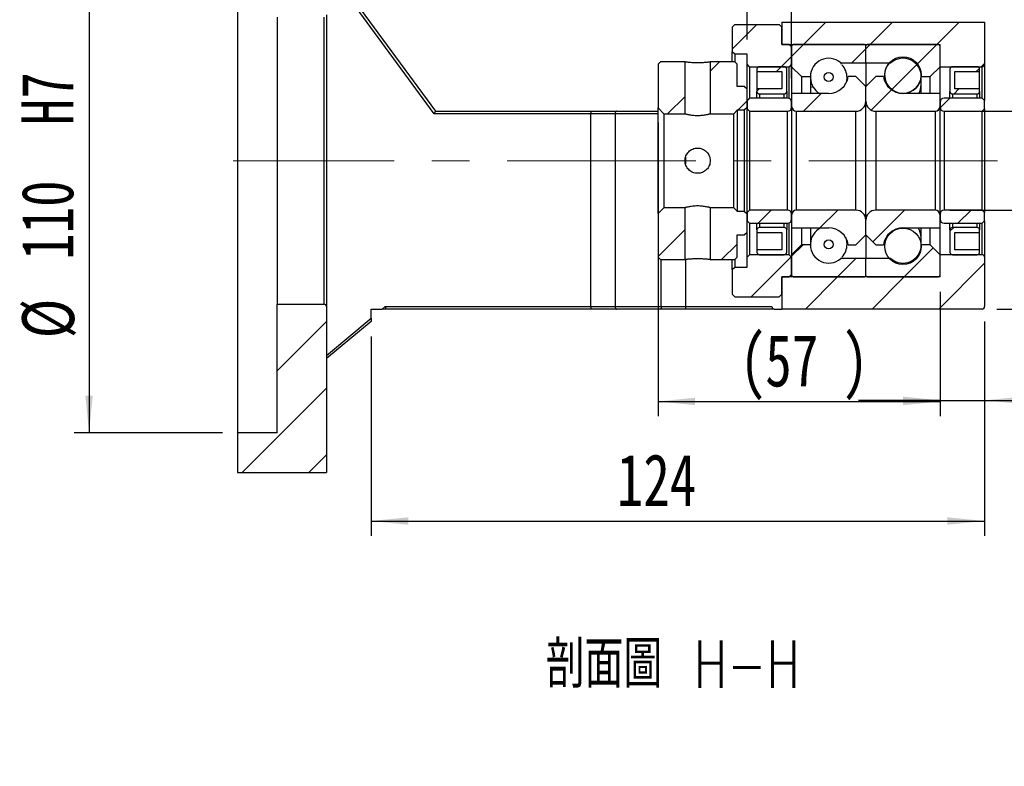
# Model space of a CAD drawing. Header units: millimetres. Extents: x 40 to 276, y 14 to 196.
# Tile 2 of 6: x 176 to 242, y 14 to 64. Entities that reach past the tile are written whole.
import ezdxf

# ---------------------------------------------------------------- set-up
doc = ezdxf.new("R2010")
doc.units = ezdxf.units.MM
doc.linetypes.add('CENTERX2', pattern=[20.32, 12.7, -2.54, 2.54, -2.54])
doc.layers.add('FORMAT', color=7, linetype='Continuous')
doc.styles.add('SLDTEXTSTYLE0', font='TXT', dxfattribs={"width": 0.75})
doc.styles.add('SLDTEXTSTYLE1', font='TXT', dxfattribs={"width": 0.75, "bigfont": 'bigfont'})
doc.dimstyles.new('SLDDIMSTYLE2', dxfattribs={"dimtxt": 3.5, "dimasz": 2.5, "dimexe": 0, "dimexo": 0.0625, "dimgap": 0.875, "dimtad": 1, "dimlfac": 3, "dimrnd": 1e-09, "dimzin": 12, "dimdsep": 46, "dimtxsty": 'SLDTEXTSTYLE0', "dimsah": 1, "dimcen": 0.09, "dimadec": 0, "dimazin": 3, "dimtfac": 1, "dimtofl": 0, "dimtmove": 0, "dimatfit": 3, "dimfxl": 1, "dimfrac": 2, "dimtolj": 1, "dimtzin": 12, "dimarcsym": 0})
doc.dimstyles.new('SLDDIMSTYLE3', dxfattribs={"dimtxt": 3.5, "dimasz": 2.5, "dimexe": 0, "dimexo": 0.0625, "dimgap": 0.875, "dimtad": 1, "dimlfac": 3, "dimrnd": 1e-09, "dimzin": 12, "dimdsep": 46, "dimtxsty": 'SLDTEXTSTYLE0', "dimsah": 1, "dimcen": 0.09, "dimadec": 0, "dimazin": 3, "dimtfac": 1, "dimtmove": 0, "dimatfit": 0, "dimfxl": 1, "dimfrac": 2, "dimtolj": 1, "dimtzin": 12, "dimarcsym": 0})
doc.dimstyles.new('SLDDIMSTYLE7', dxfattribs={"dimtxt": 3.5, "dimasz": 2.5, "dimexe": 0, "dimexo": 0.0625, "dimgap": 0.875, "dimtad": 1, "dimlfac": 3, "dimrnd": 1e-09, "dimzin": 12, "dimdsep": 46, "dimtxsty": 'SLDTEXTSTYLE0', "dimsah": 1, "dimcen": 0.09, "dimadec": 0, "dimazin": 3, "dimtol": 1, "dimtp": 0.02, "dimtm": 0.02, "dimtfac": 1, "dimtofl": 0, "dimtmove": 0, "dimatfit": 3, "dimfxl": 1, "dimfrac": 2, "dimtolj": 1, "dimarcsym": 0})
doc.dimstyles.new('SLDDIMSTYLE8', dxfattribs={"dimtxt": 3.5, "dimasz": 2.5, "dimexe": 0, "dimexo": 0.0625, "dimgap": 0.875, "dimtad": 1, "dimlfac": 3, "dimrnd": 1e-09, "dimzin": 12, "dimdsep": 46, "dimtxsty": 'SLDTEXTSTYLE0', "dimsah": 1, "dimcen": 0.09, "dimadec": 0, "dimazin": 3, "dimtfac": 1, "dimtofl": 0, "dimtmove": 0, "dimatfit": 3, "dimfxl": 1, "dimfrac": 2, "dimtolj": 1, "dimarcsym": 0})

# ---------------------------------------------------------------- blocks, each defined once
blk = doc.blocks.new('_D_11')
at = {"layer": 'FORMAT', "color": 7}
for p, q in [((241.105, 44.109), (241.105, 29.667)), ((199.772, 43.109), (199.772, 29.667)), ((199.772, 30.667), (241.105, 30.667))]:
    blk.add_line(p, q, dxfattribs=at)
for points in [[(199.772, 30.667), (202.272, 30.417), (202.272, 30.917)], [(241.105, 30.667), (238.605, 30.917), (238.605, 30.417)]]:
    blk.add_solid(points, dxfattribs=at)
at = {"layer": 'FORMAT', "color": 7, "insert": (216.327, 35.179), "char_height": 3.5, "attachment_point": 1, "style": 'SLDTEXTSTYLE0'}
blk.add_mtext('124', dxfattribs=at)
blk = doc.blocks.new('_D_12')
at = {"layer": 'FORMAT', "color": 7}
for p, q in [((219.105, 57.509), (219.105, 37.721)), ((238.105, 46.109), (238.105, 37.721)), ((219.105, 38.721), (238.105, 38.721))]:
    blk.add_line(p, q, dxfattribs=at)
for points in [[(219.105, 38.721), (221.605, 38.471), (221.605, 38.971)], [(238.105, 38.721), (235.605, 38.971), (235.605, 38.471)]]:
    blk.add_solid(points, dxfattribs=at)
at = {"layer": 'FORMAT', "color": 7, "char_height": 3.5, "attachment_point": 1, "style": 'SLDTEXTSTYLE0'}
for s, insert in [('(', (224.608, 43.233)), ('57', (226.329, 43.233)), (')', (231.501, 43.233))]:
    blk.add_mtext(s, dxfattribs=dict(at, insert=insert))
blk = doc.blocks.new('_D_13')
at = {"layer": 'FORMAT', "color": 7}
for p, q in [((238.105, 46.109), (238.105, 37.797)), ((241.105, 44.109), (241.105, 37.797)), ((238.105, 38.797), (232.605, 38.797)), ((238.105, 38.797), (241.105, 38.797)), ((241.105, 38.797), (246.847, 38.797))]:
    blk.add_line(p, q, dxfattribs=at)
for points in [[(238.105, 38.797), (235.605, 39.047), (235.605, 38.547)], [(241.105, 38.797), (243.605, 38.547), (243.605, 39.047)]]:
    blk.add_solid(points, dxfattribs=at)
at = {"layer": 'FORMAT', "color": 7, "insert": (244.261, 43.308), "char_height": 3.5, "attachment_point": 1, "style": 'SLDTEXTSTYLE0'}
blk.add_mtext('9', dxfattribs=at)
blk = doc.blocks.new('_D_14')
at = {"layer": 'FORMAT', "color": 7}
for p, q in [((225.105, 63.109), (225.105, 68.1)), ((228.105, 60.476), (228.105, 68.1)), ((225.105, 67.1), (219.605, 67.1)), ((225.105, 67.1), (228.105, 67.1)), ((228.105, 67.1), (233.605, 67.1))]:
    blk.add_line(p, q, dxfattribs=at)
for points in [[(225.105, 67.1), (222.605, 67.35), (222.605, 66.85)], [(228.105, 67.1), (230.605, 66.85), (230.605, 67.35)]]:
    blk.add_solid(points, dxfattribs=at)
at = {"layer": 'FORMAT', "color": 7, "insert": (225.334, 71.612), "char_height": 3.5, "attachment_point": 1, "style": 'SLDTEXTSTYLE0'}
blk.add_mtext('9', dxfattribs=at)
blk = doc.blocks.new('_D_15')
at = {"layer": 'FORMAT', "color": 7}
for p, q in [((247.651, 58.276), (247.651, 69.713)), ((238.772, 58.276), (248.651, 58.276)), ((247.651, 58.276), (247.651, 51.609)), ((238.772, 51.609), (248.651, 51.609))]:
    blk.add_line(p, q, dxfattribs=at)
for points in [[(247.651, 58.276), (247.401, 55.776), (247.901, 55.776)], [(247.651, 51.609), (247.901, 54.109), (247.401, 54.109)]]:
    blk.add_solid(points, dxfattribs=at)
at = {"layer": 'FORMAT', "color": 7, "char_height": 3.5, "attachment_point": 1, "rotation": 90, "style": 'SLDTEXTSTYLE0'}
for s, insert in [('20', (243.085, 64.54)), ('%%c', (243.139, 59.262))]:
    blk.add_mtext(s, dxfattribs=dict(at, insert=insert))
blk = doc.blocks.new('_D_16')
at = {"layer": 'FORMAT', "color": 7}
for p, q in [((242.969, 54.943), (256.431, 54.943)), ((255.431, 54.943), (255.431, 44.943)), ((241.939, 44.943), (256.431, 44.943)), ((255.431, 44.943), (255.431, 25.635))]:
    blk.add_line(p, q, dxfattribs=at)
for points in [[(255.431, 54.943), (255.181, 52.443), (255.681, 52.443)], [(255.431, 44.943), (255.681, 47.443), (255.181, 47.443)]]:
    blk.add_solid(points, dxfattribs=at)
at = {"layer": 'FORMAT', "color": 7, "char_height": 3.5, "attachment_point": 1, "rotation": 90, "style": 'SLDTEXTSTYLE0'}
for s, insert in [('±0.02', (250.919, 32.12)), ('30', (250.919, 25.635))]:
    blk.add_mtext(s, dxfattribs=dict(at, insert=insert))
blk = doc.blocks.new('_D_18')
at = {"layer": 'FORMAT', "color": 7}
for p, q in [((189.772, 73.276), (179.772, 73.276)), ((180.772, 73.276), (180.772, 36.609)), ((189.772, 36.609), (179.772, 36.609))]:
    blk.add_line(p, q, dxfattribs=at)
for points in [[(180.772, 73.276), (180.522, 70.776), (181.022, 70.776)], [(180.772, 36.609), (181.022, 39.109), (180.522, 39.109)]]:
    blk.add_solid(points, dxfattribs=at)
at = {"layer": 'FORMAT', "color": 7, "char_height": 3.5, "attachment_point": 1, "rotation": 90, "style": 'SLDTEXTSTYLE0'}
for s, insert in [('H7', (176.207, 57.331)), ('110', (176.207, 48.26)), ('%%c', (176.26, 42.982))]:
    blk.add_mtext(s, dxfattribs=dict(at, insert=insert))

msp = doc.modelspace()

# ---------------------------------------------------------------- hatches: boundary and pattern name
at = {"layer": 'FORMAT', "linetype": 'Continuous', "lineweight": 18}
h = msp.add_hatch(dxfattribs=at)
h.set_pattern_fill('ANSI31', color=256, style=0)
h.paths.add_polyline_path([(225.1054, 61.4425), (225.2721, 61.2759), (227.9388, 61.2759), (228.1054, 61.4425), (228.1054, 62.6092), (227.9388, 62.7759), (227.4388, 62.7759), (227.4388, 63.9425), (227.2721, 64.1092), (224.2721, 64.1092), (224.1054, 63.9425), (224.1054, 62.2759), (224.2721, 62.1092), (225.1054, 62.1092)], flags=0)
h = msp.add_hatch(dxfattribs=at)
h.set_pattern_fill('ANSI31', color=256, style=0)
edge = h.paths.add_edge_path(flags=0)
edge.add_line((241.1054, 61.4425), (241.1054, 64.2759))
edge.add_line((241.1054, 64.2759), (227.4388, 64.2759))
edge.add_line((227.4388, 64.2759), (227.4388, 62.7759))
edge.add_line((227.4388, 62.7759), (238.1054, 62.7759))
edge.add_line((238.1054, 62.7759), (238.1054, 61.2759))
edge.add_line((238.1054, 61.2759), (240.9388, 61.2759))
edge.add_arc((240.9388, 61.4425), 0.1667, 270, 360)
h = msp.add_hatch(dxfattribs=at)
h.set_pattern_fill('ANSI31', color=256, style=0)
edge = h.paths.add_edge_path(flags=0)
edge.add_line((233.0054, 62.7759), (228.2054, 62.7759))
edge.add_arc((228.2054, 62.6759), 0.1, 90, 180)
edge.add_line((228.1054, 62.6759), (228.1054, 61.2759))
edge.add_line((228.1054, 61.2759), (228.7721, 60.6092))
edge.add_line((228.7721, 60.6092), (229.3721, 60.6092))
edge.add_arc((230.6054, 60.6092), 1.2333, 49.179109, 180, ccw=False)
edge.add_line((231.4117, 61.5425), (233.1054, 61.5425))
edge.add_line((233.1054, 61.5425), (233.1054, 62.6759))
edge.add_arc((233.0054, 62.6759), 0.1, 0, 90)
h = msp.add_hatch(dxfattribs=at)
h.set_pattern_fill('ANSI31', color=256, style=0)
edge = h.paths.add_edge_path(flags=0)
edge.add_line((238.1054, 61.2759), (238.1054, 62.6759))
edge.add_arc((238.0054, 62.6759), 0.1, 0, 90)
edge.add_line((238.0054, 62.7759), (233.2054, 62.7759))
edge.add_arc((233.2054, 62.6759), 0.1, 90, 180)
edge.add_line((233.1054, 62.6759), (233.1054, 61.5425))
edge.add_line((233.1054, 61.5425), (234.7992, 61.5425))
edge.add_arc((235.6054, 60.6092), 1.2333, 0, 130.820891, ccw=False)
edge.add_line((236.8388, 60.6092), (237.4388, 60.6092))
edge.add_line((237.4388, 60.6092), (238.1054, 61.2759))
h = msp.add_hatch(dxfattribs=at)
h.set_pattern_fill('ANSI31', color=256, style=0)
edge = h.paths.add_edge_path(flags=0)
edge.add_arc((235.6054, 60.7086), 1.2307, 0, 360)
h = msp.add_hatch(dxfattribs=at)
h.set_pattern_fill('ANSI31', color=256, style=0)
h.paths.add_polyline_path([(220.9221, 58.1092), (220.9221, 61.6092), (219.2721, 61.6092), (219.1054, 61.4425), (219.1054, 58.5092), (219.5054, 58.1092)], flags=0)
h = msp.add_hatch(dxfattribs=at)
h.set_pattern_fill('ANSI31', color=256, style=0)
h.paths.add_polyline_path([(224.9388, 59.9425), (224.4388, 59.9425), (224.4388, 61.4425), (224.2721, 61.6092), (222.6221, 61.6092), (222.6221, 58.1092), (224.2054, 58.1092), (224.4388, 58.3425), (224.4388, 58.3592), (224.9388, 58.3592), (225.1054, 58.5259), (225.1054, 59.7759)], flags=0)
h = msp.add_hatch(dxfattribs=at)
h.set_pattern_fill('ANSI31', color=256, style=0)
edge = h.paths.add_edge_path(flags=0)
edge.add_line((227.4388, 60.9425), (227.4388, 59.7759))
edge.add_line((227.4388, 59.7759), (225.7721, 59.7759))
edge.add_line((225.7721, 59.7759), (225.7721, 59.6092))
edge.add_arc((225.9388, 59.6092), 0.1667, 180, 270)
edge.add_line((225.9388, 59.4425), (227.6054, 59.4425))
edge.add_arc((227.6054, 59.6092), 0.1667, 270, 360)
edge.add_line((227.7721, 59.6092), (227.7721, 61.1092))
edge.add_arc((227.6054, 61.1092), 0.1667, 0, 90)
edge.add_line((227.6054, 61.2759), (225.9388, 61.2759))
edge.add_arc((225.9388, 61.1092), 0.1667, 90, 180)
edge.add_line((225.7721, 61.1092), (225.7721, 60.9425))
edge.add_line((225.7721, 60.9425), (227.4388, 60.9425))
h = msp.add_hatch(dxfattribs=at)
h.set_pattern_fill('ANSI31', color=256, style=0)
edge = h.paths.add_edge_path(flags=0)
edge.add_line((240.7721, 59.6092), (240.7721, 59.7759))
edge.add_line((240.7721, 59.7759), (239.1054, 59.7759))
edge.add_line((239.1054, 59.7759), (239.1054, 60.9425))
edge.add_line((239.1054, 60.9425), (240.7721, 60.9425))
edge.add_line((240.7721, 60.9425), (240.7721, 61.1092))
edge.add_arc((240.6054, 61.1092), 0.1667, 0, 90)
edge.add_line((240.6054, 61.2759), (238.9388, 61.2759))
edge.add_arc((238.9388, 61.1092), 0.1667, 90, 180)
edge.add_line((238.7721, 61.1092), (238.7721, 59.6092))
edge.add_arc((238.9388, 59.6092), 0.1667, 180, 270)
edge.add_line((238.9388, 59.4425), (240.6054, 59.4425))
edge.add_arc((240.6054, 59.6092), 0.1667, 270, 360)
h = msp.add_hatch(dxfattribs=at)
h.set_pattern_fill('ANSI31', color=256, style=0)
edge = h.paths.add_edge_path(flags=0)
edge.add_line((233.1054, 58.9425), (233.1054, 59.9425))
edge.add_line((233.1054, 59.9425), (232.4388, 60.6092))
edge.add_line((232.4388, 60.6092), (231.9237, 60.6092))
edge.add_arc((230.6054, 60.8092), 1.3333, 270, 351.373073, ccw=False)
edge.add_line((230.6054, 59.4759), (228.1054, 59.4759))
edge.add_line((228.1054, 59.4759), (228.1054, 58.6092))
edge.add_arc((228.4388, 58.6092), 0.3333, 180, 270)
edge.add_line((228.4388, 58.2759), (232.4388, 58.2759))
edge.add_arc((232.4388, 58.9425), 0.6667, 270, 360)
h = msp.add_hatch(dxfattribs=at)
h.set_pattern_fill('ANSI31', color=256, style=0)
edge = h.paths.add_edge_path(flags=0)
edge.add_arc((230.6054, 60.584), 0.3037, 0, 360)
h = msp.add_hatch(dxfattribs=at)
h.set_pattern_fill('ANSI31', color=256, style=0)
edge = h.paths.add_edge_path(flags=0)
edge.add_line((234.2872, 60.6092), (233.7721, 60.6092))
edge.add_line((233.7721, 60.6092), (233.1054, 59.9425))
edge.add_line((233.1054, 59.9425), (233.1054, 58.9425))
edge.add_arc((233.7721, 58.9425), 0.6667, 180, 270)
edge.add_line((233.7721, 58.2759), (237.7721, 58.2759))
edge.add_arc((237.7721, 58.6092), 0.3333, 270, 360)
edge.add_line((238.1054, 58.6092), (238.1054, 59.4759))
edge.add_line((238.1054, 59.4759), (235.6054, 59.4759))
edge.add_arc((235.6054, 60.8092), 1.3333, 188.626927, 270, ccw=False)
h = msp.add_hatch(dxfattribs=at)
h.set_pattern_fill('ANSI31', color=256, style=0)
edge = h.paths.add_edge_path(flags=0)
edge.add_line((225.1054, 58.4425), (225.2721, 58.2759))
edge.add_line((225.2721, 58.2759), (227.8388, 58.2759))
edge.add_arc((227.8388, 58.5425), 0.2667, 270, 360)
edge.add_line((228.1054, 58.5425), (228.1054, 58.8925))
edge.add_arc((227.8388, 58.8925), 0.2667, 0, 90)
edge.add_line((227.8388, 59.1592), (225.2721, 59.1592))
edge.add_line((225.2721, 59.1592), (225.1054, 58.9925))
edge.add_line((225.1054, 58.9925), (225.1054, 58.4425))
h = msp.add_hatch(dxfattribs=at)
h.set_pattern_fill('ANSI31', color=256, style=0)
edge = h.paths.add_edge_path(flags=0)
edge.add_line((240.9388, 58.2759), (241.1054, 58.4425))
edge.add_line((241.1054, 58.4425), (241.1054, 58.9925))
edge.add_line((241.1054, 58.9925), (240.9388, 59.1592))
edge.add_line((240.9388, 59.1592), (238.3721, 59.1592))
edge.add_arc((238.3721, 58.8925), 0.2667, 90, 180)
edge.add_line((238.1054, 58.8925), (238.1054, 58.5425))
edge.add_arc((238.3721, 58.5425), 0.2667, 180, 270)
edge.add_line((238.3721, 58.2759), (240.9388, 58.2759))
h = msp.add_hatch(dxfattribs=at)
h.set_pattern_fill('ANSI31', color=256, style=0)
h.paths.add_polyline_path([(219.1054, 48.4425), (219.2721, 48.2759), (220.9221, 48.2759), (220.9221, 51.7759), (219.5054, 51.7759), (219.1054, 51.3759)], flags=0)
h = msp.add_hatch(dxfattribs=at)
h.set_pattern_fill('ANSI31', color=256, style=0)
h.paths.add_polyline_path([(224.4388, 48.4425), (224.4388, 49.9425), (224.9388, 49.9425), (225.1054, 50.1092), (225.1054, 51.3592), (224.9388, 51.5259), (224.4388, 51.5259), (224.4388, 51.5425), (224.2054, 51.7759), (222.6221, 51.7759), (222.6221, 48.2759), (224.2721, 48.2759)], flags=0)
h = msp.add_hatch(dxfattribs=at)
h.set_pattern_fill('ANSI31', color=256, style=0)
edge = h.paths.add_edge_path(flags=0)
edge.add_line((225.2721, 51.6092), (225.1054, 51.4425))
edge.add_line((225.1054, 51.4425), (225.1054, 50.8925))
edge.add_line((225.1054, 50.8925), (225.2721, 50.7259))
edge.add_line((225.2721, 50.7259), (227.8388, 50.7259))
edge.add_arc((227.8388, 50.9925), 0.2667, 270, 360)
edge.add_line((228.1054, 50.9925), (228.1054, 51.3425))
edge.add_arc((227.8388, 51.3425), 0.2667, 0, 90)
edge.add_line((227.8388, 51.6092), (225.2721, 51.6092))
h = msp.add_hatch(dxfattribs=at)
h.set_pattern_fill('ANSI31', color=256, style=0)
edge = h.paths.add_edge_path(flags=0)
edge.add_line((231.9237, 49.2759), (232.4388, 49.2759))
edge.add_line((232.4388, 49.2759), (233.1054, 49.9425))
edge.add_line((233.1054, 49.9425), (233.1054, 50.9425))
edge.add_arc((232.4388, 50.9425), 0.6667, 0, 90)
edge.add_line((232.4388, 51.6092), (228.4388, 51.6092))
edge.add_arc((228.4388, 51.2759), 0.3333, 90, 180)
edge.add_line((228.1054, 51.2759), (228.1054, 50.4092))
edge.add_line((228.1054, 50.4092), (230.6054, 50.4092))
edge.add_arc((230.6054, 49.0759), 1.3333, 8.626927, 90, ccw=False)
h = msp.add_hatch(dxfattribs=at)
h.set_pattern_fill('ANSI31', color=256, style=0)
edge = h.paths.add_edge_path(flags=0)
edge.add_line((233.1054, 50.9425), (233.1054, 49.9425))
edge.add_line((233.1054, 49.9425), (233.7721, 49.2759))
edge.add_line((233.7721, 49.2759), (234.2872, 49.2759))
edge.add_arc((235.6054, 49.0759), 1.3333, 90, 171.373073, ccw=False)
edge.add_line((235.6054, 50.4092), (238.1054, 50.4092))
edge.add_line((238.1054, 50.4092), (238.1054, 51.2759))
edge.add_arc((237.7721, 51.2759), 0.3333, 0, 90)
edge.add_line((237.7721, 51.6092), (233.7721, 51.6092))
edge.add_arc((233.7721, 50.9425), 0.6667, 90, 180)
h = msp.add_hatch(dxfattribs=at)
h.set_pattern_fill('ANSI31', color=256, style=0)
edge = h.paths.add_edge_path(flags=0)
edge.add_line((241.1054, 51.4425), (240.9388, 51.6092))
edge.add_line((240.9388, 51.6092), (238.3721, 51.6092))
edge.add_arc((238.3721, 51.3425), 0.2667, 90, 180)
edge.add_line((238.1054, 51.3425), (238.1054, 50.9925))
edge.add_arc((238.3721, 50.9925), 0.2667, 180, 270)
edge.add_line((238.3721, 50.7259), (240.9388, 50.7259))
edge.add_line((240.9388, 50.7259), (241.1054, 50.8925))
edge.add_line((241.1054, 50.8925), (241.1054, 51.4425))
h = msp.add_hatch(dxfattribs=at)
h.set_pattern_fill('ANSI31', color=256, style=0)
edge = h.paths.add_edge_path(flags=0)
edge.add_line((225.7721, 50.2759), (225.7721, 50.1092))
edge.add_line((225.7721, 50.1092), (227.4388, 50.1092))
edge.add_line((227.4388, 50.1092), (227.4388, 48.9425))
edge.add_line((227.4388, 48.9425), (225.7721, 48.9425))
edge.add_line((225.7721, 48.9425), (225.7721, 48.7759))
edge.add_arc((225.9388, 48.7759), 0.1667, 180, 270)
edge.add_line((225.9388, 48.6092), (227.6054, 48.6092))
edge.add_arc((227.6054, 48.7759), 0.1667, 270, 360)
edge.add_line((227.7721, 48.7759), (227.7721, 50.2759))
edge.add_arc((227.6054, 50.2759), 0.1667, 360, 450)
edge.add_line((227.6054, 50.4425), (225.9388, 50.4425))
edge.add_arc((225.9388, 50.2759), 0.1667, 90, 180)
h = msp.add_hatch(dxfattribs=at)
h.set_pattern_fill('ANSI31', color=256, style=0)
edge = h.paths.add_edge_path(flags=0)
edge.add_line((239.1054, 48.9425), (239.1054, 50.1092))
edge.add_line((239.1054, 50.1092), (240.7721, 50.1092))
edge.add_line((240.7721, 50.1092), (240.7721, 50.2759))
edge.add_arc((240.6054, 50.2759), 0.1667, 0, 90)
edge.add_line((240.6054, 50.4425), (238.9388, 50.4425))
edge.add_arc((238.9388, 50.2759), 0.1667, 90, 180)
edge.add_line((238.7721, 50.2759), (238.7721, 48.7759))
edge.add_arc((238.9388, 48.7759), 0.1667, 180, 270)
edge.add_line((238.9388, 48.6092), (240.6054, 48.6092))
edge.add_arc((240.6054, 48.7759), 0.1667, 270, 360)
edge.add_line((240.7721, 48.7759), (240.7721, 48.9425))
edge.add_line((240.7721, 48.9425), (239.1054, 48.9425))
h = msp.add_hatch(dxfattribs=at)
h.set_pattern_fill('ANSI31', color=256, style=0)
edge = h.paths.add_edge_path(flags=0)
edge.add_arc((235.6054, 49.1765), 1.2307, 0, 360)
h = msp.add_hatch(dxfattribs=at)
h.set_pattern_fill('ANSI31', color=256, style=0)
edge = h.paths.add_edge_path(flags=0)
edge.add_line((228.1054, 48.6092), (228.1054, 47.2092))
edge.add_arc((228.2054, 47.2092), 0.1, 180, 270)
edge.add_line((228.2054, 47.1092), (233.0054, 47.1092))
edge.add_arc((233.0054, 47.2092), 0.1, 270, 360)
edge.add_line((233.1054, 47.2092), (233.1054, 48.3425))
edge.add_line((233.1054, 48.3425), (231.4117, 48.3425))
edge.add_arc((230.6054, 49.2759), 1.2333, 180, 310.820891, ccw=False)
edge.add_line((229.3721, 49.2759), (228.7721, 49.2759))
edge.add_line((228.7721, 49.2759), (228.1054, 48.6092))
h = msp.add_hatch(dxfattribs=at)
h.set_pattern_fill('ANSI31', color=256, style=0)
edge = h.paths.add_edge_path(flags=0)
edge.add_arc((230.6054, 49.3011), 0.3037, 0, 360)
h = msp.add_hatch(dxfattribs=at)
h.set_pattern_fill('ANSI31', color=256, style=0)
edge = h.paths.add_edge_path(flags=0)
edge.add_line((233.2054, 47.1092), (238.0054, 47.1092))
edge.add_arc((238.0054, 47.2092), 0.1, 270, 360)
edge.add_line((238.1054, 47.2092), (238.1054, 48.6092))
edge.add_line((238.1054, 48.6092), (237.4388, 49.2759))
edge.add_line((237.4388, 49.2759), (236.8388, 49.2759))
edge.add_arc((235.6054, 49.2759), 1.2333, 229.179109, 360, ccw=False)
edge.add_line((234.7992, 48.3425), (233.1054, 48.3425))
edge.add_line((233.1054, 48.3425), (233.1054, 47.2092))
edge.add_arc((233.2054, 47.2092), 0.1, 180, 270)
h = msp.add_hatch(dxfattribs=at)
h.set_pattern_fill('ANSI31', color=256, style=0)
h.paths.add_polyline_path([(225.2721, 48.6092), (225.1054, 48.4425), (225.1054, 47.7759), (224.2721, 47.7759), (224.1054, 47.6092), (224.1054, 45.9425), (224.2721, 45.7759), (227.2721, 45.7759), (227.4388, 45.9425), (227.4388, 47.1092), (227.9388, 47.1092), (228.1054, 47.2759), (228.1054, 48.4425), (227.9388, 48.6092)], flags=0)
h = msp.add_hatch(dxfattribs=at)
h.set_pattern_fill('ANSI31', color=256, style=0)
edge = h.paths.add_edge_path(flags=0)
edge.add_line((241.1054, 45.1092), (241.1054, 48.4425))
edge.add_arc((240.9388, 48.4425), 0.1667, 0, 90)
edge.add_line((240.9388, 48.6092), (238.1054, 48.6092))
edge.add_line((238.1054, 48.6092), (238.1054, 47.1092))
edge.add_line((238.1054, 47.1092), (227.4388, 47.1092))
edge.add_line((227.4388, 47.1092), (227.4388, 44.9425))
edge.add_line((227.4388, 44.9425), (240.9388, 44.9425))
edge.add_arc((240.9388, 45.1092), 0.1667, 270, 360)
h = msp.add_hatch(dxfattribs=at)
h.set_pattern_fill('ANSI31', color=256, style=0)
edge = h.paths.add_edge_path(flags=0)
edge.add_line((196.6054, 45.2759), (193.4388, 45.2759))
edge.add_line((193.4388, 45.2759), (193.4388, 36.6092))
edge.add_line((193.4388, 36.6092), (190.7721, 36.6092))
edge.add_line((190.7721, 36.6092), (190.7721, 33.9425))
edge.add_line((190.7721, 33.9425), (196.7721, 33.9425))
edge.add_line((196.7721, 33.9425), (196.7721, 45.1092))
edge.add_arc((196.6054, 45.1092), 0.1667, 360, 450)

# ---------------------------------------------------------------- linework, layer by layer
at = {"color": 7, "linetype": 'Continuous', "lineweight": 25}
for p, q in [((190.7721, 73.2759), (190.7721, 36.6092)), ((196.7721, 68.2759), (204.1054, 58.2759)), ((204.021, 58.1092), (196.7721, 67.994)), ((193.4388, 64.6092), (193.4388, 45.2759)), ((196.6054, 45.2759), (196.6054, 64.6092)), ((196.7721, 64.7759), (196.7721, 45.1092)), ((224.1054, 63.9425), (224.2721, 64.1092)), ((224.1054, 63.9425), (224.1054, 62.2759)), ((224.2721, 64.1092), (227.2721, 64.1092)), ((227.2721, 64.1092), (227.4388, 63.9425)), ((227.4388, 64.2759), (227.4388, 62.7759)), ((227.4388, 64.2759), (241.1054, 64.2759)), ((227.4388, 62.7759), (227.4388, 63.9425)), ((241.1054, 64.2759), (241.1054, 61.4425)), ((227.4388, 62.7759), (238.1054, 62.7759)), ((227.9388, 62.7759), (227.4388, 62.7759)), ((227.9388, 62.7759), (228.1054, 62.6092)), ((228.1054, 62.6759), (228.1054, 61.2759)), ((228.1054, 61.4425), (228.1054, 62.6092)), ((233.0054, 62.7759), (228.2054, 62.7759)), ((233.1054, 61.5425), (233.1054, 62.6759)), ((238.0054, 62.7759), (233.2054, 62.7759)), ((238.1054, 61.2759), (238.1054, 62.7759)), ((238.1054, 61.2759), (238.1054, 62.6759)), ((224.2721, 62.1092), (224.1054, 62.2759)), ((224.1054, 61.6092), (224.1054, 62.2759)), ((225.1054, 62.1092), (224.2721, 62.1092)), ((224.2721, 62.1092), (224.2721, 61.6092)), ((225.1054, 61.4425), (225.1054, 62.1092)), ((219.1054, 61.4425), (219.2721, 61.6092)), ((219.1054, 61.4425), (219.1054, 58.5092)), ((220.9221, 61.6092), (219.2721, 61.6092)), ((220.9221, 58.1092), (220.9221, 61.6092)), ((222.6221, 61.6092), (222.6221, 58.1092)), ((224.2721, 61.6092), (222.6221, 61.6092)), ((224.2721, 61.6092), (224.4388, 61.4425)), ((224.4388, 59.9425), (224.4388, 61.4425)), ((225.2721, 61.2759), (225.1054, 61.4425)), ((225.1054, 59.7759), (225.1054, 61.4425)), ((225.2721, 61.2759), (227.9388, 61.2759)), ((225.2721, 61.2759), (225.2721, 59.1592)), ((225.7721, 61.1092), (225.7721, 60.9425)), ((227.6054, 61.2759), (225.9388, 61.2759)), ((227.7721, 59.6092), (227.7721, 61.1092)), ((228.1054, 61.4425), (227.9388, 61.2759)), ((227.9388, 59.1398), (227.9388, 61.2759)), ((228.1054, 61.2759), (228.7721, 60.6092)), ((228.1054, 61.2759), (228.1054, 59.4759)), ((231.4117, 61.5425), (233.1054, 61.5425)), ((231.4117, 61.5425), (231.4117, 61.4453)), ((233.1054, 61.5425), (233.1054, 59.9425)), ((233.1054, 61.5425), (234.7992, 61.5425)), ((237.4388, 60.6092), (238.1054, 61.2759)), ((238.1054, 61.2759), (240.9388, 61.2759)), ((238.1054, 59.4759), (238.1054, 61.2759)), ((238.7721, 61.1092), (238.7721, 59.6092)), ((240.6054, 61.2759), (238.9388, 61.2759)), ((240.7721, 60.9425), (240.7721, 61.1092)), ((241.1054, 61.4425), (241.1054, 58.9925)), ((225.7721, 60.9425), (227.4388, 60.9425)), ((225.7721, 60.9425), (225.7721, 59.7759)), ((227.4388, 60.9425), (227.4388, 59.7759)), ((228.7721, 60.6092), (229.3721, 60.6092)), ((228.7721, 60.6092), (228.7721, 59.4759)), ((229.3721, 60.6092), (229.3721, 59.4759)), ((232.4388, 60.6092), (231.9237, 60.6092)), ((233.1054, 59.9425), (232.4388, 60.6092)), ((233.7721, 60.6092), (233.1054, 59.9425)), ((234.2872, 60.6092), (233.7721, 60.6092)), ((236.8388, 60.6092), (237.4388, 60.6092)), ((236.8388, 59.4759), (236.8388, 60.6092)), ((237.4388, 59.4759), (237.4388, 60.6092)), ((239.1054, 60.9425), (240.7721, 60.9425)), ((239.1054, 59.7759), (239.1054, 60.9425)), ((240.7721, 59.7759), (240.7721, 60.9425)), ((224.9388, 59.9425), (224.4388, 59.9425)), ((224.9388, 59.9425), (225.1054, 59.7759)), ((225.1054, 58.5259), (225.1054, 59.7759)), ((225.7721, 59.7759), (225.7721, 59.6092)), ((227.4388, 59.7759), (225.7721, 59.7759)), ((233.1054, 58.9425), (233.1054, 59.9425)), ((240.7721, 59.7759), (239.1054, 59.7759)), ((240.7721, 59.6092), (240.7721, 59.7759)), ((225.1054, 58.9925), (225.2721, 59.1592)), ((227.8388, 59.1592), (225.2721, 59.1592)), ((225.7721, 59.1592), (225.7721, 59.6092)), ((225.9388, 59.4425), (227.6054, 59.4425)), ((227.7721, 59.6092), (227.7721, 59.1592)), ((228.1054, 59.4759), (228.1054, 58.6092)), ((230.6054, 59.4759), (228.1054, 59.4759)), ((238.1054, 59.4759), (235.6054, 59.4759)), ((238.1054, 58.6092), (238.1054, 59.4759)), ((240.9388, 59.1592), (238.3721, 59.1592)), ((238.7721, 59.1592), (238.7721, 59.6092)), ((238.9388, 59.4425), (240.6054, 59.4425)), ((240.7721, 59.6092), (240.7721, 59.1592)), ((240.9388, 59.1592), (241.1054, 58.9925)), ((219.5054, 58.1092), (219.1054, 58.5092)), ((219.1054, 51.3759), (219.1054, 58.5092)), ((225.1054, 58.5259), (224.9388, 58.3592)), ((225.1054, 58.9925), (225.1054, 58.4425)), ((225.1054, 51.4425), (225.1054, 58.4425)), ((225.2721, 58.2759), (225.1054, 58.4425)), ((228.1054, 58.5425), (228.1054, 58.8925)), ((228.1054, 58.5425), (228.1054, 51.3425)), ((233.1054, 50.9425), (233.1054, 58.9425)), ((238.1054, 58.8925), (238.1054, 58.5425)), ((238.1054, 51.3425), (238.1054, 58.5425)), ((241.1054, 58.4425), (240.9388, 58.2759)), ((241.1054, 58.4425), (241.1054, 58.9925)), ((241.1054, 58.4425), (241.1054, 51.4425)), ((214.5879, 58.1092), (204.021, 58.1092)), ((204.1054, 58.2759), (214.5879, 58.2759)), ((214.5879, 58.2759), (214.5879, 58.1092)), ((214.5879, 58.2759), (216.3025, 58.2759)), ((216.2208, 58.1092), (214.5879, 58.1092)), ((214.5879, 45.1092), (214.5879, 58.1092)), ((216.2208, 58.1092), (216.2208, 45.1092)), ((216.3025, 58.2759), (219.1054, 58.2759)), ((219.5054, 58.1092), (219.5054, 51.7759)), ((219.5054, 58.1092), (220.9221, 58.1092)), ((222.6221, 58.1092), (224.2054, 58.1092)), ((224.4388, 58.3425), (224.2054, 58.1092)), ((224.2054, 51.7759), (224.2054, 58.1092)), ((224.4388, 58.3592), (224.9388, 58.3592)), ((224.4388, 58.3425), (224.4388, 58.3592)), ((224.4388, 58.3425), (224.4388, 51.5425)), ((224.9388, 51.5259), (224.9388, 58.3592)), ((225.2721, 58.2759), (225.2721, 51.6092)), ((225.2721, 58.2759), (227.8388, 58.2759)), ((227.8388, 51.6092), (227.8388, 58.2759)), ((228.4388, 58.2759), (232.4388, 58.2759)), ((228.4388, 51.6092), (228.4388, 58.2759)), ((232.4388, 51.6092), (232.4388, 58.2759)), ((233.7721, 58.2759), (237.7721, 58.2759)), ((233.7721, 58.2759), (233.7721, 51.6092)), ((237.7721, 58.2759), (237.7721, 51.6092)), ((238.3721, 58.2759), (240.9388, 58.2759)), ((238.3721, 58.2759), (238.3721, 51.6092)), ((240.9388, 51.6092), (240.9388, 58.2759)), ((219.1054, 51.3759), (219.5054, 51.7759)), ((220.9221, 51.7759), (219.5054, 51.7759)), ((220.9221, 48.2759), (220.9221, 51.7759)), ((224.2054, 51.7759), (222.6221, 51.7759)), ((222.6221, 51.7759), (222.6221, 48.2759)), ((224.2054, 51.7759), (224.4388, 51.5425)), ((219.1054, 51.3759), (219.1054, 48.4425)), ((224.4388, 51.5259), (224.4388, 51.5425)), ((224.9388, 51.5259), (224.4388, 51.5259)), ((224.9388, 51.5259), (225.1054, 51.3592)), ((225.1054, 51.4425), (225.2721, 51.6092)), ((225.1054, 51.4425), (225.1054, 50.8925)), ((225.1054, 50.1092), (225.1054, 51.3592)), ((227.8388, 51.6092), (225.2721, 51.6092)), ((228.1054, 50.9925), (228.1054, 51.3425)), ((228.1054, 51.2759), (228.1054, 50.4092)), ((232.4388, 51.6092), (228.4388, 51.6092)), ((237.7721, 51.6092), (233.7721, 51.6092)), ((238.1054, 51.3425), (238.1054, 50.9925)), ((238.1054, 50.4092), (238.1054, 51.2759)), ((240.9388, 51.6092), (238.3721, 51.6092)), ((240.9388, 51.6092), (241.1054, 51.4425)), ((241.1054, 50.8925), (241.1054, 51.4425)), ((225.2721, 50.7259), (225.1054, 50.8925)), ((225.2721, 50.7259), (225.2721, 48.6092)), ((225.2721, 50.7259), (227.8388, 50.7259)), ((225.7721, 50.2759), (225.7721, 50.7259)), ((227.6054, 50.4425), (225.9388, 50.4425)), ((227.7721, 50.7259), (227.7721, 50.2759)), ((227.9388, 48.6092), (227.9388, 50.7453)), ((233.1054, 49.9425), (233.1054, 50.9425)), ((238.3721, 50.7259), (240.9388, 50.7259)), ((238.7721, 50.2759), (238.7721, 50.7259)), ((240.6054, 50.4425), (238.9388, 50.4425)), ((240.7721, 50.7259), (240.7721, 50.2759)), ((241.1054, 50.8925), (240.9388, 50.7259)), ((241.1054, 50.8925), (241.1054, 48.4425)), ((224.4388, 49.9425), (224.9388, 49.9425)), ((224.4388, 48.4425), (224.4388, 49.9425)), ((225.1054, 50.1092), (224.9388, 49.9425)), ((225.1054, 48.4425), (225.1054, 50.1092)), ((225.7721, 50.2759), (225.7721, 50.1092)), ((225.7721, 50.1092), (227.4388, 50.1092)), ((225.7721, 50.1092), (225.7721, 48.9425)), ((227.4388, 50.1092), (227.4388, 48.9425)), ((227.7721, 48.7759), (227.7721, 50.2759)), ((228.1054, 50.4092), (230.6054, 50.4092)), ((228.1054, 50.4092), (228.1054, 48.6092)), ((228.7721, 50.4092), (228.7721, 49.2759)), ((229.3721, 50.4092), (229.3721, 49.2759)), ((232.4388, 49.2759), (233.1054, 49.9425)), ((233.1054, 49.9425), (233.7721, 49.2759)), ((233.1054, 49.9425), (233.1054, 48.3425)), ((235.6054, 50.4092), (238.1054, 50.4092)), ((236.8388, 49.2759), (236.8388, 50.4092)), ((237.4388, 49.2759), (237.4388, 50.4092)), ((238.1054, 48.6092), (238.1054, 50.4092)), ((238.7721, 50.2759), (238.7721, 48.7759)), ((239.1054, 50.1092), (240.7721, 50.1092)), ((239.1054, 48.9425), (239.1054, 50.1092)), ((240.7721, 50.1092), (240.7721, 50.2759)), ((240.7721, 48.9425), (240.7721, 50.1092)), ((228.7721, 49.2759), (228.1054, 48.6092)), ((229.3721, 49.2759), (228.7721, 49.2759)), ((231.9237, 49.2759), (232.4388, 49.2759)), ((233.7721, 49.2759), (234.2872, 49.2759)), ((237.4388, 49.2759), (236.8388, 49.2759)), ((238.1054, 48.6092), (237.4388, 49.2759)), ((219.2721, 48.2759), (219.1054, 48.4425)), ((224.4388, 48.4425), (224.2721, 48.2759)), ((225.1054, 48.4425), (225.2721, 48.6092)), ((225.1054, 47.7759), (225.1054, 48.4425)), ((227.9388, 48.6092), (225.2721, 48.6092)), ((225.7721, 48.9425), (225.7721, 48.7759)), ((227.4388, 48.9425), (225.7721, 48.9425)), ((225.9388, 48.6092), (227.6054, 48.6092)), ((227.9388, 48.6092), (228.1054, 48.4425)), ((228.1054, 48.6092), (228.1054, 47.2092)), ((228.1054, 47.2759), (228.1054, 48.4425)), ((238.1054, 47.1092), (238.1054, 48.6092)), ((240.9388, 48.6092), (238.1054, 48.6092)), ((238.1054, 47.2092), (238.1054, 48.6092)), ((238.9388, 48.6092), (240.6054, 48.6092)), ((240.7721, 48.9425), (239.1054, 48.9425)), ((240.7721, 48.7759), (240.7721, 48.9425)), ((241.1054, 48.4425), (241.1054, 45.1092)), ((219.2721, 48.2759), (220.9221, 48.2759)), ((222.6221, 48.2759), (224.2721, 48.2759)), ((224.1054, 47.6092), (224.1054, 48.2759)), ((224.1054, 47.6092), (224.2721, 47.7759)), ((224.2721, 48.2759), (224.2721, 47.7759)), ((224.2721, 47.7759), (225.1054, 47.7759)), ((231.4117, 48.4077), (231.4117, 48.3425)), ((233.1054, 48.3425), (231.4117, 48.3425)), ((233.1054, 47.2092), (233.1054, 48.3425)), ((234.7992, 48.3425), (233.1054, 48.3425)), ((224.1054, 47.6092), (224.1054, 45.9425)), ((227.4388, 47.1092), (227.4388, 44.9425)), ((238.1054, 47.1092), (227.4388, 47.1092)), ((227.4388, 47.1092), (227.9388, 47.1092)), ((227.4388, 45.9425), (227.4388, 47.1092)), ((228.1054, 47.2759), (227.9388, 47.1092)), ((228.2054, 47.1092), (233.0054, 47.1092)), ((233.2054, 47.1092), (238.0054, 47.1092)), ((224.2721, 45.7759), (224.1054, 45.9425)), ((224.2721, 45.7759), (227.2721, 45.7759)), ((227.4388, 45.9425), (227.2721, 45.7759)), ((193.4388, 36.6092), (193.4388, 45.2759)), ((193.4388, 45.2759), (196.6054, 45.2759)), ((196.7721, 45.1092), (196.7721, 33.9425)), ((200.5118, 44.9425), (200.7118, 45.1092)), ((200.7118, 45.1092), (214.5879, 45.1092)), ((214.5879, 45.1092), (216.2208, 45.1092)), ((214.5879, 45.1092), (214.5879, 44.9425)), ((216.2208, 45.1092), (219.3234, 45.1092)), ((219.3234, 45.1092), (220.9563, 45.1092)), ((220.9563, 45.1092), (220.9563, 44.9425)), ((220.9563, 45.1092), (226.7721, 45.1092)), ((199.7721, 44.3262), (199.7721, 44.9425)), ((199.7721, 44.9425), (200.5118, 44.9425)), ((200.7721, 44.9425), (200.5118, 44.9425)), ((214.5879, 44.9425), (200.7721, 44.9425)), ((216.3025, 44.9425), (214.5879, 44.9425)), ((219.2417, 44.9425), (216.3025, 44.9425)), ((220.9563, 44.9425), (219.2417, 44.9425)), ((226.9388, 44.9425), (220.9563, 44.9425)), ((226.9388, 44.9425), (227.4388, 44.9425)), ((240.9388, 44.9425), (227.4388, 44.9425)), ((196.7721, 41.8262), (199.7721, 44.3262)), ((199.7721, 44.1092), (196.7721, 41.6092)), ((199.7721, 44.3262), (199.7721, 44.1092)), ((190.7721, 36.6092), (190.7721, 33.9425)), ((193.4388, 36.6092), (190.7721, 36.6092)), ((190.7721, 33.9425), (196.7721, 33.9425))]:
    msp.add_line(p, q, dxfattribs=at)
at = {"color": 8, "linetype": 'Continuous', "lineweight": 25}
for p, q in [((240.9388, 59.1592), (240.9388, 61.2759)), ((225.9388, 59.4425), (225.9388, 59.1592)), ((227.6054, 59.1592), (227.6054, 59.4425)), ((238.9388, 59.4425), (238.9388, 59.1592)), ((240.6054, 59.1592), (240.6054, 59.4425)), ((219.1054, 58.1092), (216.2208, 58.1092)), ((220.9563, 55.1782), (220.9563, 54.7376)), ((225.9388, 50.7259), (225.9388, 50.4425)), ((227.6054, 50.4425), (227.6054, 50.7259)), ((238.9388, 50.7259), (238.9388, 50.4425)), ((240.6054, 50.4425), (240.6054, 50.7259)), ((240.9388, 48.6092), (240.9388, 50.7259)), ((219.3234, 45.1092), (219.3234, 48.2759)), ((220.9563, 48.2801), (220.9563, 45.1092))]:
    msp.add_line(p, q, dxfattribs=at)
at = {"color": 7, "linetype": 'Continuous', "lineweight": 25, "flags": 128}
for points in [[(231.7877, 60.1928), (231.8151, 60.3033), (231.8388, 60.5439)], [(234.4099, 60.4055), (234.3958, 60.343), (234.3841, 60.2742)], [(229.5142, 59.9692), (229.466, 59.8664), (229.4654, 59.8651)], [(204.1054, 58.2759), (204.1042, 58.2733), (204.1003, 58.2658), (204.0941, 58.2535), (204.0857, 58.2369), (204.0753, 58.2163), (204.0632, 58.1925), (204.0499, 58.1662), (204.0356, 58.1382), (204.021, 58.1092)], [(216.3025, 58.2759), (216.2866, 58.2727), (216.2712, 58.2632), (216.2571, 58.2478), (216.2448, 58.2271), (216.2346, 58.2018), (216.2271, 58.173), (216.2224, 58.1417), (216.2208, 58.1092)], [(231.8388, 49.3011), (231.8151, 49.5417), (231.7509, 49.7582)], [(234.3776, 49.5957), (234.3958, 49.4716), (234.4029, 49.4382)], [(200.7118, 45.1092), (200.7235, 45.0767), (200.7349, 45.0454), (200.7453, 45.0166), (200.7544, 44.9914), (200.7619, 44.9706), (200.7675, 44.9552), (200.7709, 44.9457), (200.7721, 44.9425)], [(216.2208, 45.1092), (216.2224, 45.0767), (216.2271, 45.0454), (216.2346, 45.0166), (216.2448, 44.9914), (216.2571, 44.9706), (216.2712, 44.9552), (216.2866, 44.9457), (216.3025, 44.9425)], [(219.3234, 45.1092), (219.3218, 45.0767), (219.3171, 45.0454), (219.3096, 45.0166), (219.2994, 44.9914), (219.2871, 44.9706), (219.273, 44.9552), (219.2576, 44.9457), (219.2417, 44.9425)]]:
    msp.add_lwpolyline(points, dxfattribs=at)
at = {"color": 7, "linetype": 'Continuous', "lineweight": 25}
for centre, radius in [((235.6054, 60.7086), 1.2307), ((230.6054, 60.584), 0.3037), ((235.6054, 49.1765), 1.2307), ((230.6054, 49.3011), 0.3037)]:
    msp.add_circle(centre, radius, dxfattribs=at)
for centre, radius, start, end in [((228.2054, 62.6759), 0.1, 90, 180), ((233.0054, 62.6759), 0.1, 0, 90), ((233.2054, 62.6759), 0.1, 90, 180), ((238.0054, 62.6759), 0.1, 0, 90), ((230.6054, 60.6092), 1.2333, 49.179109, 180), ((235.6054, 60.6092), 1.2333, 0, 130.820891), ((225.9388, 61.1092), 0.1667, 90, 180), ((227.6054, 61.1092), 0.1667, 0, 90), ((230.6054, 60.5439), 1.2333, 0, 43.868249), ((235.6054, 60.7086), 1.2333, 137.488801, 263.638989), ((238.9388, 61.1092), 0.1667, 90, 180), ((240.6054, 61.1092), 0.1667, 0, 90), ((240.9388, 61.4425), 0.1667, 270, 0), ((230.6054, 60.5439), 1.2333, 182.357539, 239.995556), ((230.6054, 60.8092), 1.3333, 270, 351.373073), ((235.6054, 60.8092), 1.3333, 188.626927, 270), ((235.6054, 60.7086), 1.2333, 271.745998, 357.676445), ((235.6054, 60.1024), 1.2333, 329.472231, 357.546249), ((225.9388, 59.6092), 0.1667, 180, 270), ((227.6054, 59.6092), 0.1667, 270, 0), ((227.8388, 58.8925), 0.2667, 0, 90), ((238.3721, 58.8925), 0.2667, 90, 180), ((238.9388, 59.6092), 0.1667, 180, 270), ((240.6054, 59.6092), 0.1667, 270, 0), ((227.8388, 58.5425), 0.2667, 270, 0), ((228.4388, 58.6092), 0.3333, 180, 270), ((232.4388, 58.9425), 0.6667, 270, 0), ((233.7721, 58.9425), 0.6667, 180, 270), ((237.7721, 58.6092), 0.3333, 270, 0), ((238.3721, 58.5425), 0.2667, 180, 270), ((227.8388, 51.3425), 0.2667, 0, 90), ((228.4388, 51.2759), 0.3333, 90, 180), ((232.4388, 50.9425), 0.6667, 0, 90), ((233.7721, 50.9425), 0.6667, 90, 180), ((237.7721, 51.2759), 0.3333, 0, 90), ((238.3721, 51.3425), 0.2667, 90, 180), ((225.9388, 50.2759), 0.1667, 90, 180), ((227.6054, 50.2759), 0.1667, 0, 90), ((227.8388, 50.9925), 0.2667, 270, 0), ((238.3721, 50.9925), 0.2667, 180, 270), ((238.9388, 50.2759), 0.1667, 90, 180), ((240.6054, 50.2759), 0.1667, 0, 90), ((230.6054, 49.3011), 1.2333, 116.045426, 177.650812), ((230.6054, 49.0759), 1.3333, 8.626927, 90), ((235.6054, 49.0759), 1.3333, 90, 171.373073), ((235.6054, 49.7122), 1.2333, 2.437863, 34.411499), ((230.6054, 49.2759), 1.2333, 180, 310.820891), ((230.6054, 49.3011), 1.2333, 316.470344, 0), ((235.6054, 49.2759), 1.2333, 229.179109, 0), ((225.9388, 48.7759), 0.1667, 180, 270), ((227.6054, 48.7759), 0.1667, 270, 0), ((238.9388, 48.7759), 0.1667, 180, 270), ((240.6054, 48.7759), 0.1667, 270, 0), ((240.9388, 48.4425), 0.1667, 0, 90), ((228.2054, 47.2092), 0.1, 180, 270), ((233.0054, 47.2092), 0.1, 270, 0), ((233.2054, 47.2092), 0.1, 180, 270), ((238.0054, 47.2092), 0.1, 270, 0), ((196.6054, 45.1092), 0.1667, 0, 90), ((226.9388, 45.1092), 0.1667, 180, 270), ((240.9388, 45.1092), 0.1667, 270, 0)]:
    msp.add_arc(centre, radius, start, end, dxfattribs=at)
for points, knots in [([(220.9221, 61.6092), (220.9221, 61.6092), (220.9276, 61.6085), (220.9493, 61.6058), (220.9656, 61.6038), (221.0083, 61.5987), (221.0344, 61.5958), (221.0961, 61.5892), (221.132, 61.5856), (221.2104, 61.5785), (221.2531, 61.575), (221.346, 61.5684), (221.3954, 61.5653), (221.4977, 61.5603), (221.5513, 61.5583), (221.6611, 61.5555), (221.7163, 61.5548), (221.8273, 61.5548), (221.8837, 61.5555), (221.9927, 61.5583), (222.0458, 61.5603), (222.1487, 61.5653), (222.1984, 61.5684), (222.2905, 61.5749), (222.3334, 61.5785), (222.4127, 61.5856), (222.4479, 61.5892), (222.5094, 61.5957), (222.536, 61.5988), (222.5787, 61.6038), (222.5948, 61.6058), (222.6165, 61.6085), (222.6221, 61.6092), (222.6221, 61.6092)], [0, 0, 0, 0, 0.0625, 0.0625, 0.125, 0.125, 0.1875, 0.1875, 0.25, 0.25, 0.3125, 0.3125, 0.375, 0.375, 0.4375, 0.4375, 0.5, 0.5, 0.5625, 0.5625, 0.625, 0.625, 0.6875, 0.6875, 0.75, 0.75, 0.8125, 0.8125, 0.875, 0.875, 0.9375, 0.9375, 1, 1, 1, 1]), ([(220.9221, 58.1092), (220.9221, 58.1092), (220.9277, 58.1077), (220.9494, 58.102), (220.9659, 58.0977), (221.0087, 58.087), (221.0348, 58.0807), (221.0965, 58.0668), (221.1322, 58.0592), (221.2493, 58.0365), (221.3437, 58.0213), (221.497, 58.005), (221.5508, 58.0005), (221.6607, 57.9945), (221.716, 57.993), (221.8275, 57.993), (221.8841, 57.9946), (221.9933, 58.0005), (222.0464, 58.0049), (222.2013, 58.0213), (222.2947, 58.0365), (222.4126, 58.0593), (222.4476, 58.0668), (222.5091, 58.0806), (222.5358, 58.0871), (222.5784, 58.0977), (222.5946, 58.1019), (222.6165, 58.1077), (222.6221, 58.1092), (222.6221, 58.1092)], [0, 0, 0, 0, 0.0625, 0.0625, 0.125, 0.125, 0.1875, 0.1875, 0.25, 0.25, 0.375, 0.375, 0.4375, 0.4375, 0.5, 0.5, 0.5625, 0.5625, 0.625, 0.625, 0.75, 0.75, 0.8125, 0.8125, 0.875, 0.875, 0.9375, 0.9375, 1, 1, 1, 1]), ([(220.9221, 54.9425), (220.9221, 54.8861), (220.9277, 54.8307), (220.9494, 54.7217), (220.9659, 54.6676), (221.0086, 54.5647), (221.0348, 54.516), (221.0965, 54.4238), (221.1322, 54.3804), (221.2492, 54.2634), (221.3436, 54.2002), (221.4968, 54.1364), (221.5507, 54.12), (221.6605, 54.098), (221.7158, 54.0926), (221.8273, 54.0925), (221.8839, 54.0981), (221.9931, 54.1199), (222.0462, 54.136), (222.2011, 54.2003), (222.2945, 54.2628), (222.4124, 54.3808), (222.4474, 54.4234), (222.509, 54.5153), (222.5357, 54.565), (222.5783, 54.6676), (222.5945, 54.7206), (222.6165, 54.8301), (222.6221, 54.8866), (222.6221, 55.0534), (222.5997, 55.1658), (222.536, 55.3194), (222.5094, 55.3692), (222.4477, 55.4614), (222.4127, 55.504), (222.3343, 55.5824), (222.2909, 55.6181), (222.1992, 55.6795), (222.1505, 55.7057), (222.047, 55.7488), (221.9936, 55.765), (221.8848, 55.7869), (221.8285, 55.7925), (221.7164, 55.7926), (221.6611, 55.7871), (221.5518, 55.7654), (221.4975, 55.7489), (221.3438, 55.6851), (221.2495, 55.6219), (221.1324, 55.505), (221.0968, 55.4618), (221.0349, 55.3693), (221.0088, 55.3206), (220.9662, 55.2183), (220.9496, 55.164), (220.9277, 55.0546), (220.9221, 54.999), (220.9221, 54.9425)], [0, 0, 0, 0, 0.03125, 0.03125, 0.0625, 0.0625, 0.09375, 0.09375, 0.125, 0.125, 0.1875, 0.1875, 0.21875, 0.21875, 0.25, 0.25, 0.28125, 0.28125, 0.3125, 0.3125, 0.375, 0.375, 0.40625, 0.40625, 0.4375, 0.4375, 0.46875, 0.46875, 0.5, 0.5, 0.5625, 0.5625, 0.59375, 0.59375, 0.625, 0.625, 0.65625, 0.65625, 0.6875, 0.6875, 0.71875, 0.71875, 0.75, 0.75, 0.78125, 0.78125, 0.8125, 0.8125, 0.875, 0.875, 0.90625, 0.90625, 0.9375, 0.9375, 0.96875, 0.96875, 1, 1, 1, 1]), ([(222.6221, 51.7759), (222.6221, 51.7759), (222.5996, 51.7821), (222.5359, 51.798), (222.5092, 51.8044), (222.4475, 51.8184), (222.4125, 51.8258), (222.3341, 51.841), (222.2907, 51.8486), (222.199, 51.8627), (222.1503, 51.8692), (222.0468, 51.8802), (221.9934, 51.8846), (221.8846, 51.8905), (221.8283, 51.8921), (221.7162, 51.8921), (221.6609, 51.8906), (221.5516, 51.8846), (221.4974, 51.8802), (221.3437, 51.8638), (221.2494, 51.8486), (221.1324, 51.826), (221.0968, 51.8184), (221.0349, 51.8044), (221.0088, 51.7981), (220.9661, 51.7875), (220.9496, 51.7832), (220.9277, 51.7774), (220.9221, 51.7759), (220.9221, 51.7759)], [0, 0, 0, 0, 0.125, 0.125, 0.1875, 0.1875, 0.25, 0.25, 0.3125, 0.3125, 0.375, 0.375, 0.4375, 0.4375, 0.5, 0.5, 0.5625, 0.5625, 0.625, 0.625, 0.75, 0.75, 0.8125, 0.8125, 0.875, 0.875, 0.9375, 0.9375, 1, 1, 1, 1]), ([(222.6221, 48.2759), (222.6221, 48.2759), (222.6167, 48.2766), (222.5949, 48.2793), (222.5786, 48.2813), (222.5362, 48.2863), (222.5099, 48.2893), (222.4478, 48.2959), (222.4127, 48.2994), (222.3344, 48.3065), (222.2907, 48.3101), (222.1985, 48.3167), (222.1497, 48.3197), (222.0468, 48.3248), (221.9928, 48.3268), (221.8842, 48.3296), (221.8289, 48.3303), (221.7165, 48.3303), (221.6612, 48.3296), (221.5525, 48.3269), (221.4985, 48.3248), (221.3956, 48.3198), (221.3468, 48.3168), (221.2543, 48.3102), (221.2107, 48.3066), (221.1323, 48.2995), (221.0971, 48.296), (221.0349, 48.2894), (221.0085, 48.2864), (220.9447, 48.2789), (220.9221, 48.2759), (220.9221, 48.2759)], [0, 0, 0, 0, 0.0625, 0.0625, 0.125, 0.125, 0.1875, 0.1875, 0.25, 0.25, 0.3125, 0.3125, 0.375, 0.375, 0.4375, 0.4375, 0.5, 0.5, 0.5625, 0.5625, 0.625, 0.625, 0.6875, 0.6875, 0.75, 0.75, 0.8125, 0.8125, 0.875, 0.875, 1, 1, 1, 1])]:
    msp.add_open_spline(points, degree=3, knots=knots, dxfattribs=at)
at = {"layer": 'FORMAT', "color": 7, "linetype": 'CENTERX2', "lineweight": 18}
msp.add_line((241.9691, 54.9425), (190.4887, 54.9425), dxfattribs=at)

# ---------------------------------------------------------------- texts
at = {"layer": 'FORMAT', "insert": (220.0938, 22.6082), "char_height": 3.175, "attachment_point": 2, "style": 'SLDTEXTSTYLE1'}
msp.add_mtext('\\M+19655\\M+196CA\\M+19AA4 H-H', dxfattribs=at)

# ---------------------------------------------------------------- dimensions: what is measured, and where the dimension line sits
at = {"layer": 'FORMAT', "color": 7}
for base, p1, p2, text, dimstyle, picture, middle in [((180.7721, 36.6092), (190.7721, 73.2759), (190.7721, 36.6092), '%%c<>H7', 'SLDDIMSTYLE8', '_D_18', (180.7721, 53.0344)), ((247.6507, 51.6092), (237.7721, 58.2759), (237.7721, 51.6092), '%%c<>', 'SLDDIMSTYLE2', '_D_15', (247.6507, 64.4873))]:
    dim = msp.add_linear_dim(base=base, p1=p1, p2=p2, angle=90, text=text, dimstyle=dimstyle, dxfattribs=at)
    dim.commit()
    dim.dimension.update_dxf_attribs({"geometry": picture, "text_midpoint": middle, "dimtype": 160})
for base, p1, p2, dimstyle, picture, middle in [((228.1054, 67.1004), (225.1054, 62.1092), (228.1054, 59.4759), 'SLDDIMSTYLE3', '_D_14', (226.6273, 67.1004)), ((241.1054, 38.7967), (238.1054, 47.1092), (241.1054, 45.1092), 'SLDDIMSTYLE3', '_D_13', (245.554, 38.7967)), ((241.1054, 30.6672), (199.7721, 44.1092), (241.1054, 45.1092), 'SLDDIMSTYLE2', '_D_11', (220.2062, 30.6672))]:
    dim = msp.add_linear_dim(base=base, p1=p1, p2=p2, dimstyle=dimstyle, dxfattribs=at)
    dim.commit()
    dim.dimension.update_dxf_attribs({"geometry": picture, "text_midpoint": middle, "dimtype": 160})
dim = msp.add_linear_dim(base=(238.1054, 38.7208), p1=(219.1054, 58.5092), p2=(238.1054, 47.1092), text='(<>)', dimstyle='SLDDIMSTYLE2', dxfattribs=at)
dim.commit()
dim.dimension.update_dxf_attribs({"geometry": '_D_12', "text_midpoint": (228.915, 38.7208), "dimtype": 160})
dim = msp.add_linear_dim(base=(255.4305, 44.9425), p1=(241.9691, 54.9425), p2=(240.9388, 44.9425), angle=90, dimstyle='SLDDIMSTYLE7', dxfattribs=at)
dim.commit()
dim.dimension.update_dxf_attribs({"geometry": '_D_16', "text_midpoint": (255.4305, 34.6745), "dimtype": 160})

doc.saveas('drawing.dxf')
